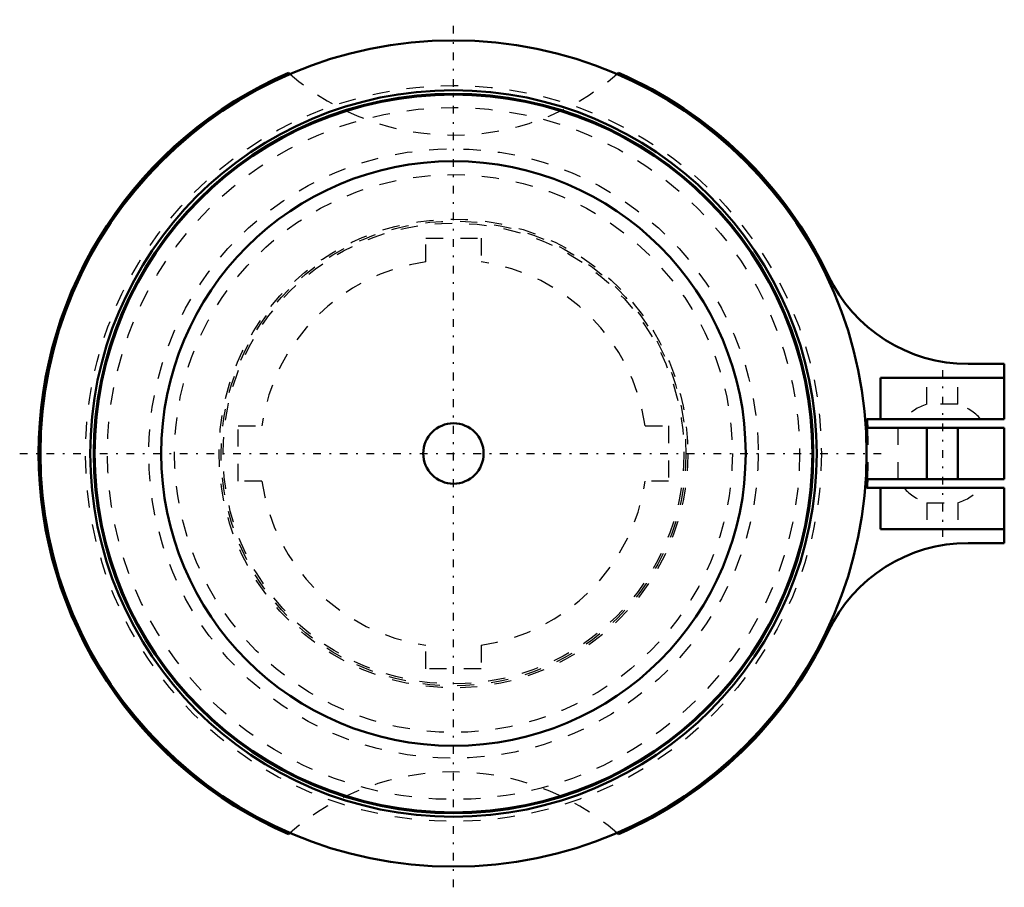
# Model space of a CAD drawing. Header units: millimetres. Extents: x -25.2 to 32, y -25.2 to 25.2.
import ezdxf

# ---------------------------------------------------------------- set-up
doc = ezdxf.new("R2010")
doc.units = ezdxf.units.MM
doc.linetypes.add('Center', pattern=[1.5, 0.45, -0.5, 0.05, -0.5])
doc.linetypes.add('Dashed', pattern=[2, 1, -1])
for name, color, linetype, lineweight in [('AM_0', 7, 'Continuous', 30), ('AM_3', 7, 'Dashed', 5), ('AM_7', 7, 'Center', 5)]:
    doc.layers.add(name, color=color, linetype=linetype, lineweight=lineweight)

msp = doc.modelspace()

# ---------------------------------------------------------------- linework, layer by layer
at = {"layer": 'AM_0', "color": 7, "linetype": 'Continuous', "lineweight": 50}
for p, q in [((29.899, 5.2), (32, 5.2)), ((32, 2), (32, 5.2)), ((24.8, 2), (24.8, 4.4)), ((32, 4.4), (24.8, 4.4)), ((32, 2), (24.017, 2)), ((23.953, 1.5), (32, 1.5)), ((27.5, 1.5), (27.5, -1.5)), ((29.3, 1.5), (29.3, -1.5)), ((32, -1.5), (32, 1.5)), ((23.953, -1.5), (32, -1.5)), ((24.017, -2), (32, -2)), ((24.8, -2), (24.8, -4.4)), ((32, -2), (32, -5.2)), ((24.8, -4.4), (32, -4.4)), ((32, -5.2), (29.899, -5.2))]:
    msp.add_line(p, q, dxfattribs=at)
for radius in [24, 21.1, 20.9, 20.85, 16.977, 1.754]:
    msp.add_circle((0, 0), radius, dxfattribs=at)
for centre, radius, start, end in [((0, 0), 24.1, 113.42, 246.58), ((0, 33), 14.5, 228.6529, 229.0907), ((0, 33), 14.5, 310.9093, 311.3471), ((0, 0), 24.1, 25.4043, 66.58), ((29.899, 14.2), 9, 205.4043, 270), ((0, 0), 24.1, 3.5684, 4.7603), ((0, 0), 24.1, 355.2397, 356.4316), ((29.899, -14.2), 9, 90, 154.5957), ((0, 0), 24.1, 293.42, 334.5957), ((0, -33), 14.5, 130.9093, 131.3471), ((0, -33), 14.5, 48.6529, 49.0907)]:
    msp.add_arc(centre, radius, start, end, dxfattribs=at)
at = {"layer": 'AM_3', "color": 6, "linetype": 'Dashed', "lineweight": 25}
for p, q in [((-1.6, 12.5), (1.6, 12.5)), ((-1.6, 11.136), (-1.6, 12.5)), ((1.6, 12.5), (1.6, 11.136)), ((27.5, 2.862), (27.5, 4.4)), ((29.3, 2.862), (29.3, 4.4)), ((29.3, 2.862), (27.5, 2.862)), ((-12.5, -1.6), (-12.5, 1.6)), ((-12.5, 1.6), (-11.136, 1.6)), ((11.136, 1.6), (12.5, 1.6)), ((12.5, 1.6), (12.5, -1.6)), ((25.81, 1.5), (25.81, -1.5)), ((-11.136, -1.6), (-12.5, -1.6)), ((12.5, -1.6), (11.136, -1.6)), ((27.5, -2.862), (27.5, -4.4)), ((27.5, -2.862), (29.3, -2.862)), ((29.3, -2.862), (29.3, -4.4)), ((-1.6, -12.5), (-1.6, -11.136)), ((1.6, -11.136), (1.6, -12.5)), ((1.6, -12.5), (-1.6, -12.5))]:
    msp.add_line(p, q, dxfattribs=at)
for radius in [21.375, 20.1, 17.7, 16.2, 13.615, 13.5, 13.385]:
    msp.add_circle((0, 0), radius, dxfattribs=at)
for centre, radius, start, end in [((0, 33), 14.5, 229.0907, 310.9093), ((0, 0), 11.25, 98.1765, 171.8235), ((0, 0), 11.25, 8.1765, 81.8235), ((28.4, 0), 3, 107.4576, 138.1897), ((28.4, 0), 3, 41.8103, 72.5424), ((0, 0), 24.1, 356.4316, 3.5684), ((0, 0), 11.25, 188.1765, 261.8235), ((0, 0), 11.25, 278.1765, 351.8235), ((28.4, 0), 3, 221.8103, 252.5424), ((28.4, 0), 3, 287.4576, 318.1897), ((0, -33), 14.5, 49.0907, 130.9093)]:
    msp.add_arc(centre, radius, start, end, dxfattribs=at)
at = {"layer": 'AM_7', "color": 4, "linetype": 'Center', "lineweight": 25}
for p, q in [((0, -25.2), (0, 25.2)), ((28.4, 4.84), (28.4, -4.84)), ((-25.2, 0), (25.2, 0))]:
    msp.add_line(p, q, dxfattribs=at)

doc.saveas('drawing.dxf')
